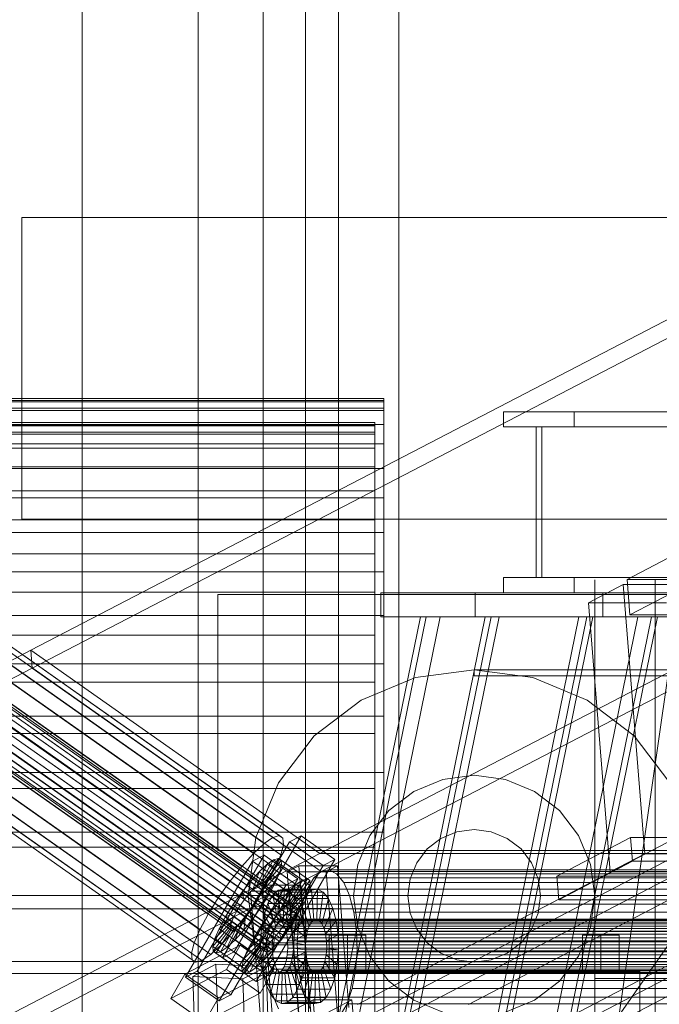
# Model space of a CAD drawing. Header units: millimetres. Extents: x -4738 to 65662, y -68080 to 6847.
# Tile 75 of 256: x -1851 to -1639, y -34161 to -33834. Entities that reach past the tile are written whole.
import ezdxf

# ---------------------------------------------------------------- set-up
doc = ezdxf.new("R2010")
doc.units = ezdxf.units.MM
for name, color, linetype, lineweight in [('COTAS_O', 1, 'Continuous', 0), ('frontal_briquetadora', 7, 'Continuous', 0), ('frontal_C03', 7, 'Continuous', 0), ('frontal_C10', 7, 'Continuous', 0), ('frontal_dosificador', 7, 'Continuous', 0), ('frontal_tolva', 7, 'Continuous', 0)]:
    doc.layers.add(name, color=color, linetype=linetype, lineweight=lineweight)
doc.dimstyles.new('R19_100', dxfattribs={"dimtxt": 250, "dimasz": 150, "dimexe": 150, "dimexo": 80, "dimgap": 100, "dimtad": 1, "dimtih": 1, "dimtoh": 1, "dimdsep": 46, "dimcen": 0.09, "dimadec": 0, "dimazin": 0, "dimtfac": 1, "dimtdec": 4, "dimtofl": 0, "dimtmove": 0, "dimatfit": 3, "dimfxl": 1, "dimtolj": 1, "dimtzin": 0, "dimarcsym": 0})

# ---------------------------------------------------------------- blocks, each defined once
blk = doc.blocks.new('DIM_R31_47')
at = {"layer": 'COTAS_O'}
for p, q in [((-1725, -31700), (-1025, -31700)), ((-1025, -31700), (-1070, -31850)), ((-1025, -34400), (-1025, -31700)), ((-1025, -31700), (-980, -31850)), ((-1025, -34400), (-1070, -34250)), ((-1025, -34400), (-980, -34250)), ((-1725, -34400), (-1025, -34400))]:
    blk.add_line(p, q, dxfattribs=at)
blk.add_text('2700 O', height=250, rotation=90, dxfattribs=at).set_placement((-1125, -33050))
blk = doc.blocks.new('DIM_R31_48')
at = {"layer": 'COTAS_O'}
for p, q in [((-1725, -33700), (-1575, -33655)), ((1725, -33700), (1575, -33655)), ((-1725, -34400), (-1725, -33700)), ((-1725, -33700), (1725, -33700)), ((-1725, -33700), (-1575, -33745)), ((1725, -33700), (1575, -33745)), ((1725, -34400), (1725, -33700))]:
    blk.add_line(p, q, dxfattribs=at)
blk.add_text('3450 O', height=250, dxfattribs=at).set_placement((0, -33600))

msp = doc.modelspace()

# ---------------------------------------------------------------- linework, layer by layer
at = {"layer": 'frontal_briquetadora'}
for p, q in [((-1970, -33960.01), (-1730, -33960.01)), ((-1970, -33960.718), (-1730, -33960.718)), ((-1970, -33961.099), (-1730, -33961.099)), ((-1730, -33960.01), (-1730, -33961.099)), ((-1730, -33960.718), (-1730, -33960.01)), ((-1730, -33963.218), (-1730, -33960.718)), ((-1730, -33961.099), (-1730, -33963.979)), ((-1970, -33963.218), (-1730, -33963.218)), ((-1970, -33963.979), (-1730, -33963.979)), ((-1730, -34195.052), (-1730, -33963.218)), ((-1730, -33963.979), (-1730, -33968.636)), ((-1970, -33968.01), (-1733, -33968.01)), ((-1970, -33968.636), (-1730, -33968.636)), ((-1970, -33968.702), (-1733, -33968.702)), ((-1970, -33969.075), (-1733, -33969.075)), ((-1733, -33968.702), (-1733, -33968.01)), ((-1733, -33968.01), (-1733, -33969.075)), ((-1733, -33971.148), (-1733, -33968.702)), ((-1733, -33969.075), (-1733, -33971.893)), ((-1730, -33968.636), (-1730, -33975.047)), ((-1970, -33971.148), (-1733, -33971.148)), ((-1970, -33971.893), (-1733, -33971.893)), ((-1733, -34202.983), (-1733, -33971.148)), ((-1733, -33971.893), (-1733, -33976.449)), ((-1970, -33975.047), (-1730, -33975.047)), ((-1730, -33975.047), (-1730, -33983.182)), ((-1970, -33976.449), (-1733, -33976.449)), ((-1733, -33976.449), (-1733, -33982.722)), ((-1970, -33982.722), (-1733, -33982.722)), ((-1970, -33983.182), (-1730, -33983.182)), ((-1733, -33982.722), (-1733, -33990.681)), ((-1730, -33983.182), (-1730, -33993)), ((-1970, -33990.681), (-1733, -33990.681)), ((-1733, -33990.681), (-1733, -34000.287)), ((-1970, -33993), (-1730, -33993)), ((-1730, -33993), (-1730, -34004.455)), ((-1970, -34000.287), (-1733, -34000.287)), ((-1733, -34000.287), (-1733, -34011.494)), ((-1970, -34004.455), (-1730, -34004.455)), ((-1730, -34004.455), (-1730, -34017.49)), ((-1970, -34011.494), (-1733, -34011.494)), ((-1733, -34011.494), (-1733, -34024.247)), ((-1970, -34017.49), (-1730, -34017.49)), ((-1730, -34017.49), (-1730, -34032.043)), ((-1660, -34021.432), (-1660, -34020.159)), ((-1660, -34023.974), (-1660, -34021.432)), ((-1640, -34021.432), (-1640, -34020.159)), ((-1640, -34023.974), (-1640, -34021.432)), ((-1970, -34024.247), (-1733, -34024.247)), ((-1733, -34024.247), (-1733, -34038.485)), ((-1660, -34027.772), (-1660, -34023.974)), ((-1640, -34027.772), (-1640, -34023.974)), ((-1660, -34032.813), (-1660, -34027.772)), ((-1640, -34032.813), (-1640, -34027.772)), ((-1640, -34030.642), (-1640, -34030)), ((-1640, -34032.567), (-1640, -34030.642)), ((-1970, -34032.043), (-1730, -34032.043)), ((-1730, -34032.043), (-1730, -34048.042)), ((-1660, -34039.075), (-1660, -34032.813)), ((-1640, -34035.764), (-1640, -34032.567)), ((-1640, -34039.075), (-1640, -34032.813)), ((-1640, -34040.222), (-1640, -34035.764)), ((-1970, -34038.485), (-1733, -34038.485)), ((-1733, -34038.485), (-1733, -34054.138)), ((-1660, -34046.532), (-1660, -34039.075)), ((-1640, -34046.532), (-1640, -34039.075)), ((-1640, -34045.921), (-1640, -34040.222)), ((-1660, -34055.154), (-1660, -34046.532)), ((-1640, -34052.836), (-1640, -34045.921)), ((-1640, -34055.154), (-1640, -34046.532)), ((-1970, -34048.042), (-1730, -34048.042)), ((-1730, -34048.042), (-1730, -34065.41)), ((-1970, -34054.138), (-1733, -34054.138)), ((-1733, -34054.138), (-1733, -34071.131)), ((-1640, -34060.938), (-1640, -34052.836)), ((-1660, -34064.906), (-1660, -34055.154)), ((-1640, -34064.906), (-1640, -34055.154)), ((-1640, -34070.192), (-1640, -34060.938)), ((-1970, -34065.41), (-1730, -34065.41)), ((-1730, -34065.41), (-1730, -34084.063)), ((-1660, -34075.747), (-1660, -34064.906)), ((-1640, -34075.747), (-1640, -34064.906)), ((-1640, -34080.559), (-1640, -34070.192)), ((-1970, -34071.131), (-1733, -34071.131)), ((-1733, -34071.131), (-1733, -34089.38)), ((-1660, -34087.632), (-1660, -34075.747)), ((-1640, -34087.632), (-1640, -34075.747)), ((-1660, -34088.791), (-1660, -34083.177)), ((-1640, -34091.994), (-1640, -34080.559)), ((-1970, -34084.063), (-1730, -34084.063)), ((-1730, -34084.063), (-1730, -34103.91)), ((-1970, -34089.38), (-1733, -34089.38)), ((-1733, -34089.38), (-1733, -34108.798)), ((-1660, -34100.514), (-1660, -34087.632)), ((-1660, -34099.562), (-1660, -34088.791)), ((-1640, -34100.514), (-1640, -34087.632)), ((-1640, -34104.448), (-1640, -34091.994)), ((-1660, -34114.62), (-1660, -34099.562)), ((-1660, -34114.338), (-1660, -34100.514)), ((-1640, -34114.338), (-1640, -34100.514)), ((-1970, -34103.91), (-1730, -34103.91)), ((-1730, -34103.91), (-1730, -34124.854)), ((-1640, -34117.868), (-1640, -34104.448)), ((-1970, -34108.798), (-1733, -34108.798)), ((-1733, -34108.798), (-1733, -34129.289)), ((-1660, -34129.049), (-1660, -34114.338)), ((-1660, -34132.744), (-1660, -34114.62)), ((-1640, -34129.049), (-1640, -34114.338)), ((-1640, -34132.196), (-1640, -34117.868)), ((-1970, -34124.854), (-1730, -34124.854)), ((-1730, -34124.854), (-1730, -34146.794)), ((-1970, -34129.289), (-1733, -34129.289)), ((-1733, -34129.289), (-1733, -34150.756)), ((-1660, -34144.586), (-1660, -34129.049)), ((-1640, -34144.586), (-1640, -34129.049)), ((-1640, -34147.372), (-1640, -34132.196)), ((-1660, -34152.465), (-1660, -34132.744)), ((-1660, -34160.884), (-1660, -34144.586)), ((-1640, -34160.884), (-1640, -34144.586)), ((-1970, -34146.794), (-1730, -34146.794)), ((-1730, -34146.794), (-1730, -34169.624)), ((-1640, -34163.329), (-1640, -34147.372)), ((-1970, -34150.756), (-1733, -34150.756)), ((-1733, -34150.756), (-1733, -34173.092)), ((-1660, -34152.465), (-1510, -34152.465)), ((-1660, -34152.465), (-1660, -34172.186)), ((-1660, -34177.878), (-1660, -34160.884)), ((-1640, -34177.878), (-1640, -34160.884))]:
    msp.add_line(p, q, dxfattribs=at)
at = {"layer": 'frontal_C03'}
msp.add_line((-1915, -35988), (-1485, -33007.45), dxfattribs=at)
at = {"layer": 'frontal_C10'}
for p, q in [((-1847.043, -34043.548), (-1471.765, -33848.566)), ((-1471.298, -33854.446), (-1846.577, -34049.429)), ((-1751.209, -34111.002), (-1375.93, -33916.019)), ((-1375.464, -33921.899), (-1750.743, -34116.882)), ((-1279.266, -33920.495), (-1738.645, -34161.068)), ((-1701.825, -34161.068), (-1242.446, -33920.495)), ((-1735.512, -34200.256), (-1276.132, -33959.683)), ((-1690.23, -33969.44), (-1690.23, -33964.44)), ((-1690.23, -33964.44), (-1666.785, -33964.44)), ((-1690.23, -33964.44), (758.292, -33964.44)), ((-1666.785, -33964.44), (-1666.785, -33969.44)), ((781.737, -33964.44), (-1666.785, -33964.44)), ((-1666.785, -33969.44), (-1690.23, -33969.44)), ((-1690.23, -33969.44), (758.292, -33969.44)), ((-1679.485, -34019.44), (-1679.485, -33969.44)), ((-1679.485, -33969.44), (-1677.531, -33969.44)), ((-1679.485, -33969.44), (769.038, -33969.44)), ((-1677.531, -33969.44), (-1677.531, -34019.44)), ((770.992, -33969.44), (-1677.531, -33969.44)), ((-1666.785, -33969.44), (781.737, -33969.44)), ((-1764.611, -34105.026), (-1944.301, -33978.551)), ((-1759.961, -34128.926), (-1968.4, -33982.216)), ((-1759.209, -34128.705), (-1967.648, -33981.995)), ((-1758.792, -34128.992), (-1967.232, -33982.281)), ((-1769.658, -34107.661), (-1949.347, -33981.187)), ((-1766.733, -34105.649), (-1946.423, -33979.174)), ((-1763.436, -34105.833), (-1943.126, -33979.359)), ((-1763.289, -34108.018), (-1942.978, -33981.543)), ((-1763.625, -34132.317), (-1972.065, -33985.607)), ((-1762.247, -34130.796), (-1970.686, -33984.086)), ((-1760.997, -34129.639), (-1969.437, -33982.929)), ((-1759.055, -34130.975), (-1967.495, -33984.264)), ((-1758.74, -34129.766), (-1967.18, -33983.055)), ((-1773.185, -34110.926), (-1952.875, -33984.451)), ((-1764.178, -34111.43), (-1943.867, -33984.955)), ((-1765.038, -34134.1), (-1973.478, -33987.389)), ((-1969.118, -33987.633), (-1760.678, -34134.344)), ((-1759.716, -34132.536), (-1968.156, -33985.826)), ((-1777.076, -34115.219), (-1956.765, -33988.745)), ((-1767.587, -34137.952), (-1976.027, -33991.242)), ((-1766.39, -34136.022), (-1974.829, -33989.311)), ((-1763.227, -34138.196), (-1971.667, -33991.486)), ((-1761.876, -34136.274), (-1970.316, -33989.564)), ((-1766.044, -34115.836), (-1945.733, -33989.362)), ((-1769.21, -34141.321), (-1977.65, -33994.611)), ((-1768.549, -34139.76), (-1976.989, -33993.049)), ((-1766.019, -34141.5), (-1974.458, -33994.789)), ((-1764.64, -34139.978), (-1973.08, -33993.268)), ((-1781.063, -34120.249), (-1960.753, -33993.775)), ((-1948.448, -33994.463), (-1768.759, -34120.938)), ((-1769.526, -34142.53), (-1977.965, -33995.82)), ((-1769.473, -34143.304), (-1977.913, -33996.594)), ((-1769.057, -34143.59), (-1977.496, -33996.88)), ((-1768.305, -34143.369), (-1976.745, -33996.659)), ((-1767.269, -34142.656), (-1975.708, -33995.946)), ((-1784.877, -34125.674), (-1964.566, -33999.199)), ((-1772.139, -34126.386), (-1951.828, -33999.912)), ((-1788.257, -34131.122), (-1967.946, -34004.648)), ((-1775.953, -34131.81), (-1955.642, -34005.336)), ((-1790.972, -34136.224), (-1970.661, -34009.749)), ((-1779.94, -34136.841), (-1959.63, -34010.366)), ((-1629.845, -34009.878), (-1649.292, -34020.062)), ((-1792.838, -34140.63), (-1972.527, -34014.156)), ((-1783.831, -34141.134), (-1963.52, -34014.66)), ((-1793.727, -34144.042), (-1973.417, -34017.568)), ((-1787.358, -34144.398), (-1967.048, -34017.924)), ((-1793.579, -34146.226), (-1973.269, -34019.752)), ((-1792.405, -34147.034), (-1972.094, -34020.56)), ((-1790.283, -34146.411), (-1969.972, -34019.936)), ((-1690.23, -34024.44), (-1690.23, -34019.44)), ((-1690.23, -34019.44), (-1666.785, -34019.44)), ((-1690.23, -34019.44), (758.292, -34019.44)), ((-1677.531, -34019.44), (-1679.485, -34019.44)), ((-1679.485, -34019.44), (769.038, -34019.44)), ((-1677.531, -34019.44), (770.992, -34019.44)), ((-1666.785, -34019.44), (-1666.785, -34024.44)), ((781.737, -34019.44), (-1666.785, -34019.44)), ((-1649.292, -34020.062), (-866.87, -34020.062)), ((-1648.352, -34031.819), (-1649.292, -34020.062)), ((-1699.698, -34024.44), (-1730.958, -34024.44)), ((-1730.958, -34024.44), (-1657.318, -34024.44)), ((-1730.958, -34032.44), (-1730.958, -34024.44)), ((-1626.058, -34024.44), (-1699.698, -34024.44)), ((-1699.698, -34024.44), (-1699.698, -34032.44)), ((-1666.785, -34024.44), (-1690.23, -34024.44)), ((-1690.23, -34024.44), (758.292, -34024.44)), ((-1666.785, -34024.44), (781.737, -34024.44)), ((-1650.533, -34021.76), (-1662.017, -34027.774)), ((-1657.318, -34024.44), (-1626.058, -34024.44)), ((-1657.318, -34024.44), (-1657.318, -34032.44)), ((-1624.759, -34021.76), (-1650.533, -34021.76)), ((-1650.533, -34021.76), (-1643.396, -34111.017)), ((-1648.352, -34031.819), (-1628.905, -34021.634)), ((-1662.017, -34027.774), (-1636.243, -34027.774)), ((-1654.88, -34117.031), (-1662.017, -34027.774)), ((-2113.659, -35975), (-1717.845, -34032.44)), ((-1715.891, -34032.44), (-2111.705, -35975)), ((-1711.289, -34032.44), (-2107.103, -35975)), ((-2092.168, -35975), (-1696.354, -34032.44)), ((-1694.4, -34032.44), (-2090.214, -35975)), ((-2087.565, -35975), (-1691.751, -34032.44)), ((-2061.078, -35975), (-1665.264, -34032.44)), ((-1662.615, -34032.44), (-2058.429, -35975)), ((-2056.475, -35975), (-1660.662, -34032.44)), ((-1645.727, -34032.44), (-2041.54, -35975)), ((-1641.124, -34032.44), (-2036.938, -35975)), ((-2034.984, -35975), (-1639.17, -34032.44)), ((-1657.318, -34032.44), (-1730.958, -34032.44)), ((-1730.958, -34032.44), (-1699.698, -34032.44)), ((-1715.891, -34032.44), (-1717.845, -34032.44)), ((-1717.845, -34032.44), (-1662.615, -34032.44)), ((-1660.662, -34032.44), (-1715.891, -34032.44)), ((-1696.354, -34032.44), (-1715.891, -34032.44)), ((-1715.891, -34032.44), (-1711.289, -34032.44)), ((-1711.289, -34032.44), (-1691.751, -34032.44)), ((-1699.698, -34032.44), (-1626.058, -34032.44)), ((-1694.4, -34032.44), (-1696.354, -34032.44)), ((-1696.354, -34032.44), (-1641.124, -34032.44)), ((-1691.751, -34032.44), (-1696.354, -34032.44)), ((-1639.17, -34032.44), (-1694.4, -34032.44)), ((-1645.727, -34032.44), (-1665.264, -34032.44)), ((-1665.264, -34032.44), (-1660.662, -34032.44)), ((-1662.615, -34032.44), (-1660.662, -34032.44)), ((-1660.662, -34032.44), (-1641.124, -34032.44)), ((-1626.058, -34032.44), (-1657.318, -34032.44)), ((-865.93, -34031.819), (-1648.352, -34031.819)), ((-1641.124, -34032.44), (-1645.727, -34032.44)), ((-1641.124, -34032.44), (-1639.17, -34032.44)), ((-2222.322, -34238.531), (-1847.043, -34043.548)), ((-1847.043, -34043.548), (-1751.209, -34111.002)), ((-1847.043, -34043.548), (-1846.577, -34049.429)), ((-1426.748, -34043.548), (-1802.026, -34238.531)), ((-1846.577, -34049.429), (-2221.856, -34244.411)), ((-1750.743, -34116.882), (-1846.577, -34049.429)), ((-1801.56, -34244.411), (-1426.281, -34049.429)), ((-1757.39, -34105.051), (-1779.641, -34143.566)), ((-1769.658, -34107.661), (-1766.733, -34105.649)), ((-1766.733, -34105.649), (-1764.611, -34105.026)), ((-1764.611, -34105.026), (-1763.436, -34105.833)), ((-1763.436, -34105.833), (-1763.289, -34108.018)), ((-1757.39, -34105.051), (-1761.228, -34107.056)), ((-1746.209, -34112.921), (-1757.39, -34105.051)), ((-1648.09, -34105.649), (-1672.591, -34118.48)), ((-1600.224, -34105.649), (-1648.09, -34105.649)), ((-1648.09, -34105.649), (-1647.464, -34113.487)), ((-1783.479, -34145.571), (-1761.228, -34107.056)), ((-1773.185, -34110.926), (-1769.658, -34107.661)), ((-1763.289, -34108.018), (-1764.178, -34111.43)), ((-1761.228, -34107.056), (-1750.047, -34114.925)), ((-2126.488, -34305.985), (-1751.209, -34111.002)), ((-2006.823, -34305.985), (-1631.544, -34111.002)), ((-1769.672, -34111.466), (-1791.923, -34149.981)), ((-1777.076, -34115.219), (-1773.185, -34110.926)), ((-1769.672, -34111.466), (-1773.51, -34113.471)), ((-1766.506, -34113.033), (-1771.141, -34121.057)), ((-1764.918, -34112.566), (-1770.389, -34120.836)), ((-1758.491, -34119.336), (-1769.672, -34111.466)), ((-1766.506, -34113.033), (-1768.693, -34114.538)), ((-1768.461, -34151.436), (-1746.209, -34112.921)), ((-1764.918, -34112.566), (-1766.506, -34113.033)), ((-1756.922, -34119.778), (-1766.506, -34113.033)), ((-1764.178, -34111.43), (-1766.044, -34115.836)), ((-1764.039, -34113.171), (-1764.918, -34112.566)), ((-1755.335, -34119.312), (-1764.918, -34112.566)), ((-1751.209, -34111.002), (-1631.544, -34111.002)), ((-1750.047, -34114.925), (-1746.209, -34112.921)), ((-1654.88, -34117.031), (-1643.396, -34111.017)), ((-1643.396, -34111.017), (-1617.622, -34111.017)), ((-1795.761, -34151.986), (-1773.51, -34113.471)), ((-1781.063, -34120.249), (-1777.076, -34115.219)), ((-1773.51, -34113.471), (-1762.329, -34121.341)), ((-1750.047, -34114.925), (-1772.299, -34153.44)), ((-1768.693, -34114.538), (-1772.178, -34121.77)), ((-1768.693, -34114.538), (-1771.332, -34116.98)), ((-1764.039, -34113.171), (-1769.973, -34121.122)), ((-1763.929, -34114.805), (-1769.921, -34121.896)), ((-1766.044, -34115.836), (-1768.759, -34120.938)), ((-1759.11, -34121.283), (-1768.693, -34114.538)), ((-1764.594, -34117.357), (-1763.929, -34114.805)), ((-1763.929, -34114.805), (-1764.039, -34113.171)), ((-1754.456, -34119.916), (-1764.039, -34113.171)), ((-1754.345, -34121.55), (-1763.929, -34114.805)), ((-1758.164, -34115.023), (-1761.992, -34117.028)), ((-1745.277, -34115.023), (-1758.164, -34115.023)), ((-1758.164, -34115.023), (-1754.404, -34162.048)), ((-1749.105, -34117.028), (-1745.277, -34115.023)), ((-1741.517, -34162.048), (-1745.277, -34115.023)), ((-1671.964, -34126.317), (-1647.464, -34113.487)), ((-1647.464, -34113.487), (-1599.598, -34113.487)), ((-1750.743, -34116.882), (-2126.021, -34311.865)), ((-1631.078, -34116.882), (-2006.357, -34311.865)), ((-1780.743, -34157.851), (-1758.491, -34119.336)), ((-1771.332, -34116.98), (-1774.242, -34120.192)), ((-1771.332, -34116.98), (-1773.427, -34122.926)), ((-1761.749, -34123.725), (-1771.332, -34116.98)), ((-1764.594, -34117.357), (-1770.236, -34123.105)), ((-1765.99, -34120.653), (-1764.594, -34117.357)), ((-1755.011, -34124.102), (-1764.594, -34117.357)), ((-1762.329, -34121.341), (-1758.491, -34119.336)), ((-1761.992, -34117.028), (-1749.105, -34117.028)), ((-1758.232, -34164.053), (-1761.992, -34117.028)), ((-1760.806, -34127.581), (-1755.335, -34119.312)), ((-1756.922, -34119.778), (-1755.335, -34119.312)), ((-1753.191, -34119.048), (-1755.338, -34122.762)), ((-1755.335, -34119.312), (-1754.456, -34119.916)), ((-1750.743, -34116.882), (-1753.191, -34119.048)), ((-1513.862, -34119.048), (-1753.191, -34119.048)), ((-1748.158, -34116.412), (-1750.743, -34116.882)), ((-1631.078, -34116.882), (-1750.743, -34116.882)), ((-1511.413, -34116.882), (-1750.743, -34116.882)), ((-1749.105, -34117.028), (-1745.345, -34164.053)), ((-1745.614, -34117.669), (-1748.158, -34116.412)), ((-1508.829, -34116.412), (-1748.158, -34116.412)), ((-1743.284, -34120.569), (-1745.614, -34117.669)), ((-1506.285, -34117.669), (-1745.614, -34117.669)), ((-1672.591, -34118.48), (-1624.725, -34118.48)), ((-1671.964, -34126.317), (-1672.591, -34118.48)), ((-1629.106, -34117.031), (-1654.88, -34117.031)), ((-1784.877, -34125.674), (-1781.063, -34120.249)), ((-1762.329, -34121.341), (-1784.581, -34159.856)), ((-1774.242, -34120.192), (-1777.225, -34123.954)), ((-1774.242, -34120.192), (-1774.806, -34124.448)), ((-1764.659, -34126.937), (-1774.242, -34120.192)), ((-1770.414, -34121.438), (-1774.242, -34123.443)), ((-1773.427, -34122.926), (-1772.178, -34121.77)), ((-1772.178, -34121.77), (-1771.141, -34121.057)), ((-1772.178, -34121.77), (-1762.594, -34128.515)), ((-1768.759, -34120.938), (-1772.139, -34126.386)), ((-1771.141, -34121.057), (-1770.389, -34120.836)), ((-1771.141, -34121.057), (-1761.558, -34127.802)), ((-1765.99, -34120.653), (-1770.897, -34124.666)), ((-1757.527, -34121.438), (-1770.414, -34121.438)), ((-1770.414, -34121.438), (-1766.654, -34168.464)), ((-1770.389, -34120.836), (-1769.973, -34121.122)), ((-1770.389, -34120.836), (-1760.806, -34127.581)), ((-1769.921, -34121.896), (-1770.236, -34123.105)), ((-1769.973, -34121.122), (-1769.921, -34121.896)), ((-1769.973, -34121.122), (-1760.39, -34127.867)), ((-1769.921, -34121.896), (-1760.337, -34128.641)), ((-1768.021, -34124.469), (-1765.99, -34120.653)), ((-1756.406, -34127.399), (-1765.99, -34120.653)), ((-1763.036, -34122.8), (-1764.969, -34123.152)), ((-1763.036, -34122.8), (-1763.27, -34132.782)), ((-1761.133, -34123.741), (-1763.036, -34122.8)), ((-1751.99, -34122.8), (-1763.036, -34122.8)), ((-1762.594, -34128.515), (-1759.11, -34121.283)), ((-1761.749, -34123.725), (-1759.11, -34121.283)), ((-1761.558, -34127.802), (-1756.922, -34119.778)), ((-1761.355, -34123.443), (-1757.527, -34121.438)), ((-1760.39, -34127.867), (-1754.456, -34119.916)), ((-1760.337, -34128.641), (-1754.345, -34121.55)), ((-1759.11, -34121.283), (-1756.922, -34119.778)), ((-1753.767, -34168.464), (-1757.527, -34121.438)), ((-1755.338, -34122.762), (-1757.035, -34127.771)), ((-1516.008, -34122.762), (-1755.338, -34122.762)), ((-1754.345, -34121.55), (-1755.011, -34124.102)), ((-1754.456, -34119.916), (-1754.345, -34121.55)), ((-1753.923, -34123.152), (-1751.99, -34122.8)), ((-1752.224, -34132.782), (-1751.99, -34122.8)), ((-1751.99, -34122.8), (-1750.087, -34123.741)), ((-1741.327, -34124.914), (-1743.284, -34120.569)), ((-1503.955, -34120.569), (-1743.284, -34120.569)), ((-1788.257, -34131.122), (-1784.877, -34125.674)), ((-1777.225, -34123.954), (-1780.078, -34128.012)), ((-1777.225, -34123.954), (-1776.219, -34126.23)), ((-1767.642, -34130.7), (-1777.225, -34123.954)), ((-1776.219, -34126.23), (-1774.806, -34124.448)), ((-1774.806, -34124.448), (-1773.427, -34122.926)), ((-1774.806, -34124.448), (-1765.222, -34131.193)), ((-1774.242, -34123.443), (-1761.355, -34123.443)), ((-1770.482, -34170.468), (-1774.242, -34123.443)), ((-1773.427, -34122.926), (-1763.844, -34129.672)), ((-1771.859, -34126.474), (-1768.021, -34124.469)), ((-1770.897, -34124.666), (-1771.859, -34126.474)), ((-1770.236, -34123.105), (-1770.897, -34124.666)), ((-1770.897, -34124.666), (-1761.314, -34131.412)), ((-1770.549, -34128.545), (-1768.021, -34124.469)), ((-1770.236, -34123.105), (-1760.652, -34129.85)), ((-1766.801, -34124.772), (-1768.407, -34127.55)), ((-1768.021, -34124.469), (-1758.438, -34131.215)), ((-1764.969, -34123.152), (-1766.801, -34124.772)), ((-1766.801, -34124.772), (-1765.054, -34133.716)), ((-1755.755, -34124.772), (-1766.801, -34124.772)), ((-1764.969, -34123.152), (-1764.186, -34132.949)), ((-1753.923, -34123.152), (-1764.969, -34123.152)), ((-1764.659, -34126.937), (-1761.749, -34123.725)), ((-1763.844, -34129.672), (-1761.749, -34123.725)), ((-1761.133, -34123.741), (-1762.369, -34133.228)), ((-1759.39, -34125.91), (-1761.543, -34134.255)), ((-1761.355, -34123.443), (-1757.595, -34170.468)), ((-1759.39, -34125.91), (-1761.133, -34123.741)), ((-1750.087, -34123.741), (-1761.133, -34123.741)), ((-1760.652, -34129.85), (-1755.011, -34124.102)), ((-1757.926, -34129.16), (-1759.39, -34125.91)), ((-1748.344, -34125.91), (-1759.39, -34125.91)), ((-1757.361, -34127.55), (-1755.755, -34124.772)), ((-1755.011, -34124.102), (-1756.406, -34127.399)), ((-1755.755, -34124.772), (-1753.923, -34123.152)), ((-1754.008, -34133.716), (-1755.755, -34124.772)), ((-1753.14, -34132.949), (-1753.923, -34123.152)), ((-1751.323, -34133.228), (-1750.087, -34123.741)), ((-1750.497, -34134.255), (-1748.344, -34125.91)), ((-1750.087, -34123.741), (-1748.344, -34125.91)), ((-1748.344, -34125.91), (-1746.88, -34129.16)), ((-1739.876, -34130.407), (-1741.327, -34124.914)), ((-1501.998, -34124.914), (-1741.327, -34124.914)), ((-1780.078, -34128.012), (-1782.606, -34132.087)), ((-1780.078, -34128.012), (-1777.57, -34128.152)), ((-1770.494, -34134.757), (-1780.078, -34128.012)), ((-1778.768, -34130.083), (-1777.57, -34128.152)), ((-1777.57, -34128.152), (-1776.219, -34126.23)), ((-1777.57, -34128.152), (-1767.987, -34134.897)), ((-1776.219, -34126.23), (-1766.636, -34132.975)), ((-1772.139, -34126.386), (-1775.953, -34131.81)), ((-1773.057, -34128.405), (-1774.408, -34130.327)), ((-1773.402, -34132.602), (-1770.549, -34128.545)), ((-1771.859, -34126.474), (-1773.057, -34128.405)), ((-1770.549, -34128.545), (-1773.057, -34128.405)), ((-1773.057, -34128.405), (-1763.473, -34135.15)), ((-1762.276, -34133.219), (-1771.859, -34126.474)), ((-1760.966, -34135.29), (-1770.549, -34128.545)), ((-1768.407, -34127.55), (-1769.676, -34131.297)), ((-1768.407, -34127.55), (-1765.814, -34135.032)), ((-1757.361, -34127.55), (-1768.407, -34127.55)), ((-1767.642, -34130.7), (-1764.659, -34126.937)), ((-1765.222, -34131.193), (-1764.659, -34126.937)), ((-1762.594, -34128.515), (-1763.844, -34129.672)), ((-1761.558, -34127.802), (-1762.594, -34128.515)), ((-1760.806, -34127.581), (-1761.558, -34127.802)), ((-1761.314, -34131.412), (-1756.406, -34127.399)), ((-1760.997, -34129.639), (-1759.961, -34128.926)), ((-1757.926, -34129.16), (-1760.85, -34135.795)), ((-1760.39, -34127.867), (-1760.806, -34127.581)), ((-1760.652, -34129.85), (-1760.337, -34128.641)), ((-1760.337, -34128.641), (-1760.39, -34127.867)), ((-1759.961, -34128.926), (-1759.209, -34128.705)), ((-1759.209, -34128.705), (-1758.792, -34128.992)), ((-1758.792, -34128.992), (-1758.74, -34129.766)), ((-1758.63, -34131.297), (-1757.361, -34127.55)), ((-1756.406, -34127.399), (-1758.438, -34131.215)), ((-1757.035, -34127.771), (-1758.169, -34133.734)), ((-1756.84, -34133.269), (-1757.926, -34129.16)), ((-1746.88, -34129.16), (-1757.926, -34129.16)), ((-1754.768, -34135.032), (-1757.361, -34127.55)), ((-1517.706, -34127.771), (-1757.035, -34127.771)), ((-1749.804, -34135.795), (-1746.88, -34129.16)), ((-1746.88, -34129.16), (-1745.794, -34133.269)), ((-1624.098, -34126.317), (-1671.964, -34126.317)), ((-1790.972, -34136.224), (-1788.257, -34131.122)), ((-1784.637, -34135.903), (-1779.73, -34131.89)), ((-1782.606, -34132.087), (-1784.637, -34135.903)), ((-1782.606, -34132.087), (-1778.768, -34130.083)), ((-1773.022, -34138.833), (-1782.606, -34132.087)), ((-1780.391, -34133.452), (-1779.73, -34131.89)), ((-1775.953, -34131.81), (-1779.94, -34136.841)), ((-1779.73, -34131.89), (-1778.768, -34130.083)), ((-1779.73, -34131.89), (-1770.146, -34138.636)), ((-1778.768, -34130.083), (-1769.184, -34136.828)), ((-1775.821, -34132.109), (-1777.199, -34133.63)), ((-1776.385, -34136.365), (-1775.821, -34132.109)), ((-1776.385, -34136.365), (-1773.402, -34132.602)), ((-1774.408, -34130.327), (-1775.821, -34132.109)), ((-1775.821, -34132.109), (-1766.238, -34138.854)), ((-1773.402, -34132.602), (-1774.408, -34130.327)), ((-1774.408, -34130.327), (-1764.825, -34137.072)), ((-1763.818, -34139.348), (-1773.402, -34132.602)), ((-1769.676, -34131.297), (-1770.524, -34135.758)), ((-1770.494, -34134.757), (-1767.642, -34130.7)), ((-1769.676, -34131.297), (-1766.416, -34136.807)), ((-1758.63, -34131.297), (-1769.676, -34131.297)), ((-1766.636, -34132.975), (-1767.642, -34130.7)), ((-1765.222, -34131.193), (-1766.636, -34132.975)), ((-1763.844, -34129.672), (-1765.222, -34131.193)), ((-1765.038, -34134.1), (-1763.625, -34132.317)), ((-1763.625, -34132.317), (-1762.247, -34130.796)), ((-1758.438, -34131.215), (-1762.276, -34133.219)), ((-1762.276, -34133.219), (-1761.314, -34131.412)), ((-1762.247, -34130.796), (-1760.997, -34129.639)), ((-1761.314, -34131.412), (-1760.652, -34129.85)), ((-1758.438, -34131.215), (-1760.966, -34135.29)), ((-1759.716, -34132.536), (-1760.678, -34134.344)), ((-1759.055, -34130.975), (-1759.716, -34132.536)), ((-1759.478, -34135.758), (-1758.63, -34131.297)), ((-1758.74, -34129.766), (-1759.055, -34130.975)), ((-1755.37, -34136.807), (-1758.63, -34131.297)), ((-1739.029, -34136.674), (-1739.876, -34130.407)), ((-1500.546, -34130.407), (-1739.876, -34130.407)), ((-1786.698, -34141.752), (-1780.706, -34134.661)), ((-1786.587, -34143.386), (-1780.654, -34135.435)), ((-1786.033, -34139.2), (-1780.391, -34133.452)), ((-1784.637, -34135.903), (-1786.033, -34139.2)), ((-1785.709, -34143.99), (-1780.237, -34135.721)), ((-1775.054, -34142.649), (-1784.637, -34135.903)), ((-1784.121, -34143.524), (-1779.486, -34135.5)), ((-1781.934, -34142.019), (-1778.449, -34134.787)), ((-1780.706, -34134.661), (-1780.391, -34133.452)), ((-1780.706, -34134.661), (-1771.123, -34141.406)), ((-1780.654, -34135.435), (-1780.706, -34134.661)), ((-1780.654, -34135.435), (-1771.07, -34142.18)), ((-1780.237, -34135.721), (-1780.654, -34135.435)), ((-1780.391, -34133.452), (-1770.808, -34140.197)), ((-1779.486, -34135.5), (-1780.237, -34135.721)), ((-1780.237, -34135.721), (-1770.654, -34142.466)), ((-1778.449, -34134.787), (-1779.486, -34135.5)), ((-1779.486, -34135.5), (-1769.902, -34142.245)), ((-1779.295, -34139.577), (-1777.199, -34133.63)), ((-1777.199, -34133.63), (-1778.449, -34134.787)), ((-1778.449, -34134.787), (-1768.866, -34141.532)), ((-1777.199, -34133.63), (-1767.616, -34140.376)), ((-1773.022, -34138.833), (-1770.494, -34134.757)), ((-1770.524, -34135.758), (-1770.892, -34140.628)), ((-1770.524, -34135.758), (-1766.817, -34138.92)), ((-1759.478, -34135.758), (-1770.524, -34135.758)), ((-1767.987, -34134.897), (-1770.494, -34134.757)), ((-1767.987, -34134.897), (-1769.184, -34136.828)), ((-1767.655, -34135.032), (-1768.257, -34136.807)), ((-1766.636, -34132.975), (-1767.987, -34134.897)), ((-1766.895, -34133.716), (-1767.655, -34135.032)), ((-1495.188, -34135.032), (-1767.655, -34135.032)), ((-1766.027, -34132.949), (-1766.895, -34133.716)), ((-1494.427, -34133.716), (-1766.895, -34133.716)), ((-1766.416, -34136.807), (-1765.814, -34135.032)), ((-1766.39, -34136.022), (-1765.038, -34134.1)), ((-1765.111, -34132.782), (-1766.027, -34132.949)), ((-1493.56, -34132.949), (-1766.027, -34132.949)), ((-1765.814, -34135.032), (-1765.054, -34133.716)), ((-1765.814, -34135.032), (-1754.768, -34135.032)), ((-1764.21, -34133.228), (-1765.111, -34132.782)), ((-1492.644, -34132.782), (-1765.111, -34132.782)), ((-1765.054, -34133.716), (-1764.186, -34132.949)), ((-1765.054, -34133.716), (-1754.008, -34133.716)), ((-1764.825, -34137.072), (-1763.473, -34135.15)), ((-1763.384, -34134.255), (-1764.21, -34133.228)), ((-1491.742, -34133.228), (-1764.21, -34133.228)), ((-1764.186, -34132.949), (-1763.27, -34132.782)), ((-1764.186, -34132.949), (-1753.14, -34132.949)), ((-1760.966, -34135.29), (-1763.818, -34139.348)), ((-1763.473, -34135.15), (-1762.276, -34133.219)), ((-1763.473, -34135.15), (-1760.966, -34135.29)), ((-1762.691, -34135.795), (-1763.384, -34134.255)), ((-1490.917, -34134.255), (-1763.384, -34134.255)), ((-1763.27, -34132.782), (-1762.369, -34133.228)), ((-1763.27, -34132.782), (-1752.224, -34132.782)), ((-1762.176, -34137.741), (-1762.691, -34135.795)), ((-1490.223, -34135.795), (-1762.691, -34135.795)), ((-1762.369, -34133.228), (-1761.543, -34134.255)), ((-1762.369, -34133.228), (-1751.323, -34133.228)), ((-1760.678, -34134.344), (-1761.876, -34136.274)), ((-1761.543, -34134.255), (-1760.85, -34135.795)), ((-1761.543, -34134.255), (-1750.497, -34134.255)), ((-1760.85, -34135.795), (-1760.335, -34137.741)), ((-1760.85, -34135.795), (-1749.804, -34135.795)), ((-1756.84, -34133.269), (-1760.335, -34137.741)), ((-1759.846, -34140.628), (-1759.478, -34135.758)), ((-1755.771, -34138.92), (-1759.478, -34135.758)), ((-1758.169, -34133.734), (-1758.66, -34140.244)), ((-1518.839, -34133.734), (-1758.169, -34133.734)), ((-1756.207, -34137.957), (-1756.84, -34133.269)), ((-1745.794, -34133.269), (-1756.84, -34133.269)), ((-1754.768, -34135.032), (-1755.37, -34136.807)), ((-1754.008, -34133.716), (-1754.768, -34135.032)), ((-1753.14, -34132.949), (-1754.008, -34133.716)), ((-1752.224, -34132.782), (-1753.14, -34132.949)), ((-1751.323, -34133.228), (-1752.224, -34132.782)), ((-1750.497, -34134.255), (-1751.323, -34133.228)), ((-1749.804, -34135.795), (-1750.497, -34134.255)), ((-1749.289, -34137.741), (-1749.804, -34135.795)), ((-1749.289, -34137.741), (-1745.794, -34133.269)), ((-1745.794, -34133.269), (-1745.161, -34137.957)), ((-1792.838, -34140.63), (-1790.972, -34136.224)), ((-1779.94, -34136.841), (-1783.831, -34141.134)), ((-1779.295, -34139.577), (-1776.385, -34136.365)), ((-1766.802, -34143.11), (-1776.385, -34136.365)), ((-1770.146, -34138.636), (-1775.054, -34142.649)), ((-1775.054, -34142.649), (-1773.022, -34138.833)), ((-1769.184, -34136.828), (-1773.022, -34138.833)), ((-1770.146, -34138.636), (-1770.808, -34140.197)), ((-1769.184, -34136.828), (-1770.146, -34138.636)), ((-1768.658, -34138.92), (-1768.832, -34141.227)), ((-1768.257, -34136.807), (-1768.658, -34138.92)), ((-1496.191, -34138.92), (-1768.658, -34138.92)), ((-1768.549, -34139.76), (-1767.587, -34137.952)), ((-1495.789, -34136.807), (-1768.257, -34136.807)), ((-1767.616, -34140.376), (-1766.238, -34138.854)), ((-1767.587, -34137.952), (-1766.39, -34136.022)), ((-1766.991, -34141.227), (-1766.817, -34138.92)), ((-1766.817, -34138.92), (-1766.416, -34136.807)), ((-1766.817, -34138.92), (-1755.771, -34138.92)), ((-1766.238, -34138.854), (-1766.802, -34143.11)), ((-1766.416, -34136.807), (-1755.37, -34136.807)), ((-1766.238, -34138.854), (-1764.825, -34137.072)), ((-1764.825, -34137.072), (-1763.818, -34139.348)), ((-1763.227, -34138.196), (-1764.64, -34139.978)), ((-1761.876, -34136.274), (-1763.227, -34138.196)), ((-1761.876, -34139.962), (-1762.176, -34137.741)), ((-1489.709, -34137.741), (-1762.176, -34137.741)), ((-1760.335, -34137.741), (-1760.035, -34139.962)), ((-1760.335, -34137.741), (-1749.289, -34137.741)), ((-1760.035, -34139.962), (-1756.207, -34137.957)), ((-1756.207, -34137.957), (-1745.161, -34137.957)), ((-1756.07, -34142.904), (-1756.207, -34137.957)), ((-1755.771, -34138.92), (-1755.945, -34141.227)), ((-1755.37, -34136.807), (-1755.771, -34138.92)), ((-1748.989, -34139.962), (-1749.289, -34137.741)), ((-1745.161, -34137.957), (-1748.989, -34139.962)), ((-1745.161, -34137.957), (-1745.024, -34142.904)), ((-1738.846, -34143.288), (-1739.029, -34136.674)), ((-1739.029, -34136.674), (-1499.7, -34136.674)), ((-1777.563, -34141.36), (-1795.986, -34150.983)), ((-1793.727, -34144.042), (-1792.838, -34140.63)), ((-1783.831, -34141.134), (-1787.358, -34144.398)), ((-1786.033, -34139.2), (-1786.698, -34141.752)), ((-1777.115, -34148.497), (-1786.698, -34141.752)), ((-1786.698, -34141.752), (-1786.587, -34143.386)), ((-1776.449, -34145.945), (-1786.033, -34139.2)), ((-1784.121, -34143.524), (-1781.934, -34142.019)), ((-1777.563, -34141.36), (-1782.198, -34149.384)), ((-1781.934, -34142.019), (-1779.295, -34139.577)), ((-1772.35, -34148.764), (-1781.934, -34142.019)), ((-1769.712, -34146.322), (-1779.295, -34139.577)), ((-1766.382, -34149.229), (-1777.563, -34141.36)), ((-1771.123, -34141.406), (-1777.115, -34148.497)), ((-1771.07, -34142.18), (-1777.004, -34150.131)), ((-1770.808, -34140.197), (-1776.449, -34145.945)), ((-1769.902, -34142.245), (-1774.538, -34150.269)), ((-1768.866, -34141.532), (-1772.35, -34148.764)), ((-1770.808, -34140.197), (-1771.123, -34141.406)), ((-1771.123, -34141.406), (-1771.07, -34142.18)), ((-1771.07, -34142.18), (-1770.654, -34142.466)), ((-1770.892, -34140.628), (-1766.991, -34141.227)), ((-1759.846, -34140.628), (-1770.892, -34140.628)), ((-1770.892, -34140.628), (-1770.754, -34145.575)), ((-1770.654, -34142.466), (-1769.902, -34142.245)), ((-1769.902, -34142.245), (-1768.866, -34141.532)), ((-1767.616, -34140.376), (-1769.712, -34146.322)), ((-1769.526, -34142.53), (-1769.21, -34141.321)), ((-1769.21, -34141.321), (-1768.549, -34139.76)), ((-1768.866, -34141.532), (-1767.616, -34140.376)), ((-1768.832, -34141.227), (-1768.767, -34143.57)), ((-1496.365, -34141.227), (-1768.832, -34141.227)), ((-1766.019, -34141.5), (-1767.269, -34142.656)), ((-1766.991, -34141.227), (-1755.945, -34141.227)), ((-1766.926, -34143.57), (-1766.991, -34141.227)), ((-1763.818, -34139.348), (-1766.802, -34143.11)), ((-1764.64, -34139.978), (-1766.019, -34141.5)), ((-1761.986, -34144.612), (-1761.811, -34142.305)), ((-1761.811, -34142.305), (-1761.876, -34139.962)), ((-1761.876, -34139.962), (-1489.409, -34139.962)), ((-1489.344, -34142.305), (-1761.811, -34142.305)), ((-1759.97, -34142.305), (-1760.145, -34144.612)), ((-1748.989, -34139.962), (-1760.035, -34139.962)), ((-1760.035, -34139.962), (-1759.97, -34142.305)), ((-1756.07, -34142.904), (-1759.97, -34142.305)), ((-1759.97, -34142.305), (-1748.924, -34142.305)), ((-1755.945, -34141.227), (-1759.846, -34140.628)), ((-1759.708, -34145.575), (-1759.846, -34140.628)), ((-1758.66, -34140.244), (-1758.476, -34146.858)), ((-1519.331, -34140.244), (-1758.66, -34140.244)), ((-1755.945, -34141.227), (-1755.88, -34143.57)), ((-1749.099, -34144.612), (-1748.924, -34142.305)), ((-1748.924, -34142.305), (-1748.989, -34139.962)), ((-1748.924, -34142.305), (-1745.024, -34142.904)), ((-1793.579, -34146.226), (-1793.727, -34144.042)), ((-1787.358, -34144.398), (-1790.283, -34146.411)), ((-1777.004, -34150.131), (-1786.587, -34143.386)), ((-1786.587, -34143.386), (-1785.709, -34143.99)), ((-1785.709, -34143.99), (-1784.121, -34143.524)), ((-1776.125, -34150.736), (-1785.709, -34143.99)), ((-1774.538, -34150.269), (-1784.121, -34143.524)), ((-1783.479, -34145.571), (-1779.641, -34143.566)), ((-1772.299, -34153.44), (-1783.479, -34145.571)), ((-1779.641, -34143.566), (-1768.461, -34151.436)), ((-1776.449, -34145.945), (-1775.054, -34142.649)), ((-1770.654, -34142.466), (-1776.125, -34150.736)), ((-1770.754, -34145.575), (-1766.926, -34143.57)), ((-1759.708, -34145.575), (-1770.754, -34145.575)), ((-1770.754, -34145.575), (-1770.121, -34150.263)), ((-1766.802, -34143.11), (-1769.712, -34146.322)), ((-1769.473, -34143.304), (-1769.526, -34142.53)), ((-1769.057, -34143.59), (-1769.473, -34143.304)), ((-1768.305, -34143.369), (-1769.057, -34143.59)), ((-1768.767, -34143.57), (-1768.467, -34145.791)), ((-1496.3, -34143.57), (-1768.767, -34143.57)), ((-1767.269, -34142.656), (-1768.305, -34143.369)), ((-1766.926, -34143.57), (-1755.88, -34143.57)), ((-1766.626, -34145.791), (-1766.926, -34143.57)), ((-1762.387, -34146.725), (-1761.986, -34144.612)), ((-1489.518, -34144.612), (-1761.986, -34144.612)), ((-1760.145, -34144.612), (-1760.546, -34146.725)), ((-1756.438, -34147.774), (-1760.145, -34144.612)), ((-1760.145, -34144.612), (-1749.099, -34144.612)), ((-1755.88, -34143.57), (-1759.708, -34145.575)), ((-1759.075, -34150.263), (-1759.708, -34145.575)), ((-1756.438, -34147.774), (-1756.07, -34142.904)), ((-1745.024, -34142.904), (-1756.07, -34142.904)), ((-1755.88, -34143.57), (-1755.58, -34145.791)), ((-1749.5, -34146.725), (-1749.099, -34144.612)), ((-1749.099, -34144.612), (-1745.392, -34147.774)), ((-1745.024, -34142.904), (-1745.392, -34147.774)), ((-1739.337, -34149.798), (-1738.846, -34143.288)), ((-1499.516, -34143.288), (-1738.846, -34143.288)), ((-1792.405, -34147.034), (-1793.579, -34146.226)), ((-1785.664, -34147.694), (-1793.32, -34151.705)), ((-1790.283, -34146.411), (-1792.405, -34147.034)), ((-1769.047, -34148.508), (-1785.664, -34147.694)), ((-1785.664, -34147.694), (-1783.439, -34208.522)), ((-1777.115, -34148.497), (-1776.449, -34145.945)), ((-1777.004, -34150.131), (-1777.115, -34148.497)), ((-1776.704, -34152.518), (-1769.047, -34148.508)), ((-1772.35, -34148.764), (-1774.538, -34150.269)), ((-1769.712, -34146.322), (-1772.35, -34148.764)), ((-1770.121, -34150.263), (-1766.626, -34145.791)), ((-1766.822, -34209.335), (-1769.047, -34148.508)), ((-1769.036, -34154.372), (-1766.112, -34147.737)), ((-1768.467, -34145.791), (-1767.953, -34147.737)), ((-1496, -34145.791), (-1768.467, -34145.791)), ((-1767.953, -34147.737), (-1767.259, -34149.277)), ((-1495.486, -34147.737), (-1767.953, -34147.737)), ((-1766.626, -34145.791), (-1755.58, -34145.791)), ((-1766.112, -34147.737), (-1766.626, -34145.791)), ((-1766.112, -34147.737), (-1755.066, -34147.737)), ((-1765.418, -34149.277), (-1766.112, -34147.737)), ((-1763.749, -34149.816), (-1762.989, -34148.5)), ((-1762.989, -34148.5), (-1762.387, -34146.725)), ((-1490.521, -34148.5), (-1762.989, -34148.5)), ((-1489.92, -34146.725), (-1762.387, -34146.725)), ((-1761.148, -34148.5), (-1761.908, -34149.816)), ((-1760.546, -34146.725), (-1761.148, -34148.5)), ((-1758.555, -34155.982), (-1761.148, -34148.5)), ((-1761.148, -34148.5), (-1750.102, -34148.5)), ((-1757.285, -34152.235), (-1760.546, -34146.725)), ((-1760.546, -34146.725), (-1749.5, -34146.725)), ((-1755.58, -34145.791), (-1759.075, -34150.263)), ((-1758.476, -34146.858), (-1757.63, -34153.125)), ((-1519.147, -34146.858), (-1758.476, -34146.858)), ((-1755.066, -34147.737), (-1757.99, -34154.372)), ((-1757.285, -34152.235), (-1756.438, -34147.774)), ((-1745.392, -34147.774), (-1756.438, -34147.774)), ((-1755.58, -34145.791), (-1755.066, -34147.737)), ((-1755.066, -34147.737), (-1754.373, -34149.277)), ((-1750.862, -34149.816), (-1750.102, -34148.5)), ((-1750.102, -34148.5), (-1749.5, -34146.725)), ((-1750.102, -34148.5), (-1747.509, -34155.982)), ((-1749.5, -34146.725), (-1746.239, -34152.235)), ((-1745.392, -34147.774), (-1746.239, -34152.235)), ((-1800.621, -34159.007), (-1782.198, -34149.384)), ((-1800.621, -34159.007), (-1795.986, -34150.983)), ((-1795.986, -34150.983), (-1784.805, -34158.852)), ((-1795.761, -34151.986), (-1791.923, -34149.981)), ((-1784.581, -34159.856), (-1795.761, -34151.986)), ((-1793.32, -34151.705), (-1776.704, -34152.518)), ((-1791.095, -34212.532), (-1793.32, -34151.705)), ((-1791.923, -34149.981), (-1780.743, -34157.851)), ((-1784.805, -34158.852), (-1766.382, -34149.229)), ((-1782.198, -34149.384), (-1771.018, -34157.253)), ((-1776.125, -34150.736), (-1777.004, -34150.131)), ((-1774.538, -34150.269), (-1776.125, -34150.736)), ((-1768.461, -34151.436), (-1772.299, -34153.44)), ((-1771.018, -34157.253), (-1766.382, -34149.229)), ((-1759.075, -34150.263), (-1770.121, -34150.263)), ((-1770.121, -34150.263), (-1769.036, -34154.372)), ((-1767.571, -34157.622), (-1765.418, -34149.277)), ((-1767.259, -34149.277), (-1766.434, -34150.304)), ((-1494.792, -34149.277), (-1767.259, -34149.277)), ((-1766.434, -34150.304), (-1765.532, -34150.75)), ((-1493.967, -34150.304), (-1766.434, -34150.304)), ((-1765.829, -34159.791), (-1764.593, -34150.304)), ((-1765.532, -34150.75), (-1764.617, -34150.583)), ((-1493.065, -34150.75), (-1765.532, -34150.75)), ((-1765.418, -34149.277), (-1754.373, -34149.277)), ((-1764.593, -34150.304), (-1765.418, -34149.277)), ((-1764.617, -34150.583), (-1763.749, -34149.816)), ((-1492.15, -34150.583), (-1764.617, -34150.583)), ((-1764.593, -34150.304), (-1753.547, -34150.304)), ((-1763.691, -34150.75), (-1764.593, -34150.304)), ((-1763.926, -34160.732), (-1763.691, -34150.75)), ((-1491.282, -34149.816), (-1763.749, -34149.816)), ((-1762.776, -34150.583), (-1763.691, -34150.75)), ((-1763.691, -34150.75), (-1752.646, -34150.75)), ((-1761.908, -34149.816), (-1762.776, -34150.583)), ((-1761.992, -34160.38), (-1762.776, -34150.583)), ((-1762.776, -34150.583), (-1751.73, -34150.583)), ((-1760.161, -34158.76), (-1761.908, -34149.816)), ((-1761.908, -34149.816), (-1750.862, -34149.816)), ((-1757.99, -34154.372), (-1759.075, -34150.263)), ((-1758.555, -34155.982), (-1757.285, -34152.235)), ((-1746.239, -34152.235), (-1757.285, -34152.235)), ((-1754.373, -34149.277), (-1756.526, -34157.622)), ((-1753.547, -34150.304), (-1754.783, -34159.791)), ((-1754.373, -34149.277), (-1753.547, -34150.304)), ((-1753.547, -34150.304), (-1752.646, -34150.75)), ((-1752.646, -34150.75), (-1752.88, -34160.732)), ((-1752.646, -34150.75), (-1751.73, -34150.583)), ((-1751.73, -34150.583), (-1750.862, -34149.816)), ((-1751.73, -34150.583), (-1750.946, -34160.38)), ((-1750.862, -34149.816), (-1749.115, -34158.76)), ((-1746.239, -34152.235), (-1747.509, -34155.982)), ((-1740.47, -34155.761), (-1739.337, -34149.798)), ((-1500.008, -34149.798), (-1739.337, -34149.798)), ((-1774.479, -34213.346), (-1776.704, -34152.518)), ((-1757.99, -34154.372), (-1769.036, -34154.372)), ((-1769.036, -34154.372), (-1767.571, -34157.622)), ((-1756.526, -34157.622), (-1757.99, -34154.372)), ((-1757.63, -34153.125), (-1756.179, -34158.618)), ((-1518.301, -34153.125), (-1757.63, -34153.125)), ((-1771.018, -34157.253), (-1789.441, -34166.876)), ((-1780.743, -34157.851), (-1784.581, -34159.856)), ((-1756.526, -34157.622), (-1767.571, -34157.622)), ((-1767.571, -34157.622), (-1765.829, -34159.791)), ((-1761.992, -34160.38), (-1760.161, -34158.76)), ((-1760.161, -34158.76), (-1758.555, -34155.982)), ((-1749.115, -34158.76), (-1760.161, -34158.76)), ((-1747.509, -34155.982), (-1758.555, -34155.982)), ((-1754.783, -34159.791), (-1756.526, -34157.622)), ((-1756.179, -34158.618), (-1754.221, -34162.963)), ((-1516.85, -34158.618), (-1756.179, -34158.618)), ((-1749.115, -34158.76), (-1750.946, -34160.38)), ((-1747.509, -34155.982), (-1749.115, -34158.76)), ((-1742.168, -34160.77), (-1740.47, -34155.761)), ((-1501.141, -34155.761), (-1740.47, -34155.761)), ((-1789.441, -34166.876), (-1800.621, -34159.007)), ((-1784.805, -34158.852), (-1789.441, -34166.876)), ((-1753.412, -34159.488), (-1771.787, -34169.111)), ((-1754.783, -34159.791), (-1765.829, -34159.791)), ((-1765.829, -34159.791), (-1763.926, -34160.732)), ((-1763.926, -34160.732), (-1761.992, -34160.38)), ((-1752.88, -34160.732), (-1763.926, -34160.732)), ((-1750.946, -34160.38), (-1761.992, -34160.38)), ((-1758.9, -34169.111), (-1740.525, -34159.488)), ((-1752.88, -34160.732), (-1754.783, -34159.791)), ((-1740.525, -34159.488), (-1753.412, -34159.488)), ((-1753.412, -34159.488), (-1752.629, -34169.285)), ((-1750.946, -34160.38), (-1752.88, -34160.732)), ((-1744.314, -34164.484), (-1742.168, -34160.77)), ((-1502.839, -34160.77), (-1742.168, -34160.77)), ((-1739.742, -34169.285), (-1740.525, -34159.488))]:
    msp.add_line(p, q, dxfattribs=at)
at = {"layer": 'frontal_dosificador'}
for p, q in [((-1830, -34880), (-1830, -32340)), ((-1770, -34880), (-1770, -32340)), ((-150, -33900), (-1850, -33900)), ((-1850, -34000), (-1850, -33900)), ((-150, -34000), (-1850, -34000)), ((-1615, -34025), (-1785, -34025)), ((-1785, -34110), (-1785, -34025)), ((-1700, -34050), (-1719.411, -34052.556)), ((-1680.589, -34052.556), (-1700, -34050)), ((-300, -34050), (-1700, -34050)), ((-1700, -34052), (-1700, -34050)), ((-1719.411, -34052.556), (-1737.5, -34060.048)), ((-300, -34052), (-1700, -34052)), ((-1662.5, -34060.048), (-1680.589, -34052.556)), ((-1737.5, -34060.048), (-1753.033, -34071.967)), ((-1646.967, -34071.967), (-1662.5, -34060.048)), ((-1753.033, -34071.967), (-1764.952, -34087.5)), ((-1635.048, -34087.5), (-1646.967, -34071.967)), ((-1710.353, -34086.363), (-1720, -34090.359)), ((-1700, -34085), (-1710.353, -34086.363)), ((-1689.647, -34086.363), (-1700, -34085)), ((-1680, -34090.359), (-1689.647, -34086.363)), ((-1764.952, -34087.5), (-1772.444, -34105.589)), ((-1720, -34090.359), (-1728.284, -34096.716)), ((-1671.716, -34096.716), (-1680, -34090.359)), ((-1728.284, -34096.716), (-1734.641, -34105)), ((-1665.359, -34105), (-1671.716, -34096.716)), ((-1700, -34103), (-1705.694, -34103.75)), ((-1694.306, -34103.75), (-1700, -34103)), ((-1772.444, -34105.589), (-1775, -34125)), ((-1734.641, -34105), (-1738.637, -34114.647)), ((-1711, -34105.947), (-1715.556, -34109.444)), ((-1705.694, -34103.75), (-1711, -34105.947)), ((-1689, -34105.947), (-1694.306, -34103.75)), ((-1684.444, -34109.444), (-1689, -34105.947)), ((-1661.363, -34114.647), (-1665.359, -34105)), ((-1715.556, -34109.444), (-1719.053, -34114)), ((-1680.947, -34114), (-1684.444, -34109.444)), ((-1615, -34110), (-1785, -34110)), ((-1738.637, -34114.647), (-1740, -34125)), ((-1719.053, -34114), (-1721.25, -34119.306)), ((-1678.75, -34119.306), (-1680.947, -34114)), ((-1660, -34125), (-1661.363, -34114.647)), ((-1721.25, -34119.306), (-1722, -34125)), ((-1678, -34125), (-1678.75, -34119.306)), ((-1775, -34125), (-1772.444, -34144.411)), ((-1740, -34125), (-1738.637, -34135.353)), ((-1722, -34125), (-1721.25, -34130.694)), ((-1678.75, -34130.694), (-1678, -34125)), ((-1661.363, -34135.353), (-1660, -34125)), ((-1721.25, -34130.694), (-1719.053, -34136)), ((-1680.947, -34136), (-1678.75, -34130.694)), ((-1738.637, -34135.353), (-1734.641, -34145)), ((-1665.359, -34145), (-1661.363, -34135.353)), ((-1742, -34138), (-1748.062, -34138)), ((-1748.062, -34150), (-1748.062, -34138)), ((-1742, -34138), (-1735.938, -34138)), ((-1742, -34138), (-1742, -34150)), ((-1735.938, -34150), (-1735.938, -34138)), ((-1719.053, -34136), (-1715.556, -34140.556)), ((-1684.444, -34140.556), (-1680.947, -34136)), ((-1658, -34138), (-1664.062, -34138)), ((-1664.062, -34150), (-1664.062, -34138)), ((-1658, -34138), (-1651.938, -34138)), ((-1658, -34138), (-1658, -34150)), ((-1651.938, -34150), (-1651.938, -34138)), ((-1715.556, -34140.556), (-1711, -34144.053)), ((-1689, -34144.053), (-1684.444, -34140.556)), ((-1772.444, -34144.411), (-1764.952, -34162.5)), ((-1734.641, -34145), (-1728.284, -34153.284)), ((-1711, -34144.053), (-1705.694, -34146.25)), ((-1694.306, -34146.25), (-1689, -34144.053)), ((-1671.716, -34153.284), (-1665.359, -34145)), ((-1705.694, -34146.25), (-1700, -34147)), ((-1700, -34147), (-1694.306, -34146.25)), ((-1645, -34150), (-1755, -34150)), ((-1755, -34185), (-1755, -34150)), ((-1742, -34150), (-1748.062, -34150)), ((-1735.938, -34150), (-1742, -34150)), ((-1658, -34150), (-1664.062, -34150)), ((-1651.938, -34150), (-1658, -34150)), ((-1645, -34185), (-1645, -34150)), ((-1728.284, -34153.284), (-1720, -34159.641)), ((-1680, -34159.641), (-1671.716, -34153.284)), ((-1720, -34159.641), (-1710.353, -34163.637)), ((-1689.647, -34163.637), (-1680, -34159.641))]:
    msp.add_line(p, q, dxfattribs=at)
at = {"layer": 'frontal_tolva'}
for p, q in [((-1756, -35980), (-1756, -32700)), ((-1745, -35980), (-1745, -32700)), ((-1791.5, -32835.806), (-1791.5, -34332.806)), ((-1769.584, -34332.806), (-722.584, -32835.806)), ((-1791.5, -34367.194), (-1791.5, -32870.194))]:
    msp.add_line(p, q, dxfattribs=at)

# ---------------------------------------------------------------- dimensions: what is measured, and where the dimension line sits
at = {"layer": 'COTAS_O'}
for p2, distance, picture, middle in [((-1725, -31700), -700, 'DIM_R31_47', (-1025, -33050)), ((1725, -34400), 700, 'DIM_R31_48', (0, -33700))]:
    dim = msp.add_aligned_dim(p1=(-1725, -34400), p2=p2, distance=distance, text='<> O', dimstyle='R19_100', dxfattribs=at)
    dim.commit()
    dim.dimension.update_dxf_attribs({"geometry": picture, "text_midpoint": middle})

doc.saveas('drawing.dxf')
